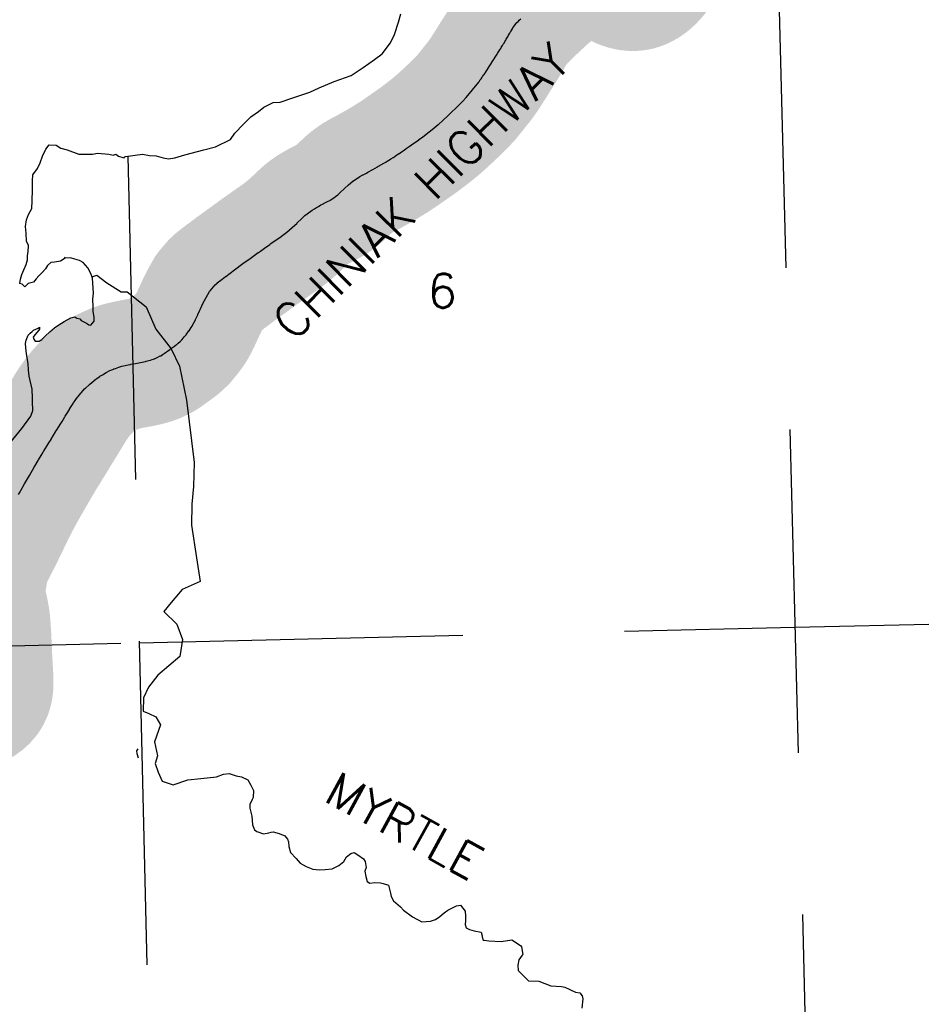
# Model space of a CAD drawing. Header units: feet. Extents: x 18803 to 104580, y -6601 to 116448.
# Tile 63 of 102: x 50106 to 57072, y 76024 to 83634. Entities that reach past the tile are written whole.
import ezdxf

# ---------------------------------------------------------------- set-up
doc = ezdxf.new("R2010")
doc.units = ezdxf.units.FT
doc.header["$LTSCALE"] = 100
doc.header["$MEASUREMENT"] = 0
doc.linetypes.add('DASHED', pattern=[0.75, 0.5, -0.25])
for name, color, linetype in [('ELPC BOLD TITLE SHEET', 3, 'Continuous'), ('ELPC-XIST', 6, 'Continuous'), ('ELRGOV-SECTION', 253, 'DASHED'), ('ET-SEC NUMBS', 253, 'Continuous'), ('ETTS-STREAM AND ROAD NAMES', 2, 'Continuous'), ('SL-VICINITY MAP', 2, 'Continuous')]:
    doc.layers.add(name, color=color, linetype=linetype)
doc.styles.add('L2640', font='simplex.shx', dxfattribs={"height": 264})

msp = doc.modelspace()

# ---------------------------------------------------------------- linework, layer by layer
at = {"layer": 'ELPC BOLD TITLE SHEET', "const_width": 1000}
msp.add_lwpolyline([(55105.81576904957, 84142.43273318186), (55098.04809503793, 84129.1611360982), (55098.01045170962, 84129.09701241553), (55089.82131814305, 84115.18889145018), (55089.75228405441, 84115.0722999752), (55081.19398628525, 84100.6985677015), (55081.19371378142, 84100.69810998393), (55081.19335708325, 84100.69751088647), (55072.31162953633, 84085.77870495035), (55072.3058038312, 84085.76890499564), (55072.29998922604, 84085.75913329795), (55063.54609224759, 84071.02632155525), (55063.52900369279, 84070.9974330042), (55063.51187809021, 84070.9685675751), (55054.87786846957, 84056.35073912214), (55054.77196034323, 84056.17311044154), (55053.09905267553, 84053.39344883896), (55045.90077697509, 84041.93713966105), (55045.64894496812, 84041.54481637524), (55036.34035807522, 84027.34732260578), (55036.08478218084, 84026.96565934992), (55028.90002506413, 84016.45868672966), (55026.25862418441, 84012.83263166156), (55025.89789441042, 84012.35049044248), (55015.53906840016, 83998.86773100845), (55015.21669053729, 83998.45758036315), (55004.82377574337, 83985.53107104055), (55004.64837895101, 83985.31543563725), (55003.99154930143, 83984.51722170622), (54993.84671936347, 83973.35920423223), (54993.77227666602, 83973.27770212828), (54983.33519977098, 83961.90324245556), (54983.00947716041, 83961.55531317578), (54979.02656858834, 83957.38521571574), (54972.68200778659, 83951.23956213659), (54972.24187933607, 83950.82410081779), (54961.65814419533, 83941.08870479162), (54960.93186955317, 83940.44789433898), (54955.35568439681, 83935.72944275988), (54949.77625969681, 83931.42467476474), (54949.00085844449, 83930.85099672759), (54936.98171352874, 83922.32822416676), (54936.39553719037, 83921.92498639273), (54931.24593092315, 83918.48935496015), (54923.49204003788, 83914.18374762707), (54922.84994349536, 83913.83913663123), (54909.00881249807, 83906.66402088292), (54908.0161161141, 83906.17614482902), (54905.74203132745, 83905.11838319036), (54892.25959093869, 83900.05980836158), (54890.93886931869, 83899.60529072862), (54878.10981515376, 83895.58109476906), (54874.05589502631, 83894.76988223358), (54872.42832688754, 83894.49839043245), (54853.72275531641, 83891.99603418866), (54852.01458059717, 83891.8267053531), (54849.08175597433, 83891.63674506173), (54832.17125466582, 83892.166856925), (54830.60882805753, 83892.26648263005), (54818.45731148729, 83893.43698213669), (54811.00310219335, 83894.6563291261), (54809.97255718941, 83894.84786669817), (54791.43864030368, 83898.70922498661), (54790.10244403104, 83899.027138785), (54789.22024363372, 83899.26344006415), (54772.3448242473, 83904.83722227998), (54771.0637723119, 83905.29995759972), (54763.25027745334, 83908.36840027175), (54754.19507019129, 83912.64050325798), (54753.87345740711, 83912.79499396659), (54738.13510670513, 83920.4910294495), (54736.05138685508, 83921.45019160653), (54706.28744649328, 83935.31549551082), (54705.81956974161, 83935.53961182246), (54704.98125005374, 83935.95232657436), (54703.98796367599, 83936.41359867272), (54690.01512681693, 83942.5208086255), (54674.87395051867, 83948.78451346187), (54674.61592013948, 83948.88965954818), (54673.66929996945, 83949.21495369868), (54659.17135032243, 83953.89081753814), (54643.64642095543, 83958.33020628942), (54628.11076241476, 83962.16054597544), (54614.72058227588, 83965.01467094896), (54613.25092321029, 83965.28272786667), (54612.47171104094, 83965.3746849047), (54597.60066620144, 83966.8949856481), (54581.67514166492, 83968.22216885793), (54565.94923620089, 83969.303471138), (54549.7360303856, 83970.29655135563), (54545.87437538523, 83970.46264590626), (54544.20204712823, 83970.47457537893), (54533.00972923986, 83970.15274854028), (54516.14487917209, 83969.42634108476), (54516.13401017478, 83969.42586559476), (54516.12312149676, 83969.42539413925), (54499.78763918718, 83968.7070798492), (54484.11952325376, 83967.89353309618), (54475.23622480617, 83967.32906591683), (54473.91993349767, 83967.20960520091), (54468.91402070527, 83966.61852217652), (54454.05382385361, 83964.69044508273), (54439.15740186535, 83962.48078048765), (54424.13594611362, 83960.10353065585), (54409.02461090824, 83957.38646938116), (54406.66968604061, 83956.93321224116), (54405.21344311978, 83956.60907487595), (54394.29825866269, 83953.84663407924), (54394.27630860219, 83953.84104890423), (54394.25434978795, 83953.83548145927), (54379.69654807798, 83950.12460305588), (54364.88965088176, 83946.06819816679), (54350.04189989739, 83941.84610955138), (54343.15198841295, 83939.62514537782), (54341.31106632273, 83938.95750583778), (54335.58684184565, 83936.64465318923), (54321.57508926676, 83930.62328551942), (54307.94170196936, 83924.48465610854), (54294.60055448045, 83918.01277292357), (54281.65579317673, 83911.42076172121), (54281.03945196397, 83911.09631820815), (54279.62754788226, 83910.23539427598), (54268.32725724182, 83902.83499341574), (54256.27864176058, 83894.60611401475), (54213.85733176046, 83862.67566163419), (54213.53626735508, 83862.41970694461), (54212.74875525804, 83861.78156089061), (54212.72770797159, 83861.76444805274), (54212.7066500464, 83861.74736364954), (54201.63799463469, 83852.73797965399), (54190.1473844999, 83843.27168335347), (54181.74637446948, 83836.25575612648), (54181.46357777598, 83836.01604727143), (54178.56196526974, 83833.51978657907), (54167.3755391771, 83823.81698949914), (54156.25053138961, 83814.06239434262), (54150.39136873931, 83808.81380138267), (54150.05015196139, 83808.50240241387), (54145.27048386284, 83804.05876480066), (54145.25366202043, 83804.04303871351), (54145.22026650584, 83804.01194744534), (54134.24727589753, 83793.75359818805), (54134.2444456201, 83793.75095068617), (54134.24174032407, 83793.74842158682), (54123.27022641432, 83783.48534189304), (54119.19901993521, 83779.70222559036), (54119.11093641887, 83779.61997905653), (54112.28152058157, 83773.21227926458), (54112.24654089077, 83773.17952212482), (54101.32073425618, 83762.96742750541), (54090.51508612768, 83752.70761586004), (54090.50570493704, 83752.69869446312), (54090.49587086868, 83752.68935217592), (54086.93939566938, 83749.30542130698), (54079.86093327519, 83742.632252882), (54079.85403905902, 83742.62574602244), (54079.84700950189, 83742.61911643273), (54069.49482083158, 83732.84489553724), (54059.53295056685, 83723.35449675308), (54059.51306699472, 83723.33549161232), (54059.49316473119, 83723.31651029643), (54055.68615440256, 83719.673611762), (54055.52325811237, 83719.51632068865), (54050.1200930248, 83714.2515445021), (54050.07835248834, 83714.2109679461), (54041.31102362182, 83705.70801323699), (54041.28448410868, 83705.68231198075), (54031.95695803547, 83696.6627246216), (54031.94406717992, 83696.65026817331), (54027.96608163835, 83692.80905901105), (54027.82050549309, 83692.66734211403), (54021.70683172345, 83686.66722981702), (54010.94892537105, 83675.95446721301), (54010.94198030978, 83675.94754310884), (54010.93482077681, 83675.94041078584), (54001.76441451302, 83666.79410542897), (54001.55707639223, 83666.58489894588), (53999.6799246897, 83664.66872566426), (53988.28115592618, 83652.90352292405), (53988.16408488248, 83652.7834730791), (53979.21239614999, 83643.66360806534), (53979.07848643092, 83643.52617738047), (53976.74185580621, 83641.11043836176), (53976.65314518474, 83641.0191672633), (53966.10433348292, 83630.2182797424), (53959.34843215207, 83623.17322494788), (53958.98830835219, 83622.79043177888), (53956.58084545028, 83620.18194562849), (53947.91206718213, 83610.6202309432), (53939.73700076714, 83601.34524026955), (53938.29829197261, 83599.64208511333), (53937.69123352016, 83598.89869583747), (53931.77071750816, 83591.39724878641), (53923.38042697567, 83580.23992466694), (53917.12865481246, 83571.39134356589), (53916.47148609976, 83570.41992975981), (53915.18116816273, 83568.42652502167), (53907.55474747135, 83555.66565818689), (53899.81212306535, 83542.2831608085), (53899.74358876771, 83542.16538628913), (53897.83945486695, 83538.9119525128), (53897.76605415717, 83538.7857563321), (53891.62549726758, 83528.16234673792), (53891.58140191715, 83528.08635294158), (53883.17314815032, 83513.65113374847), (53883.14114083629, 83513.59634019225), (53879.43298170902, 83507.26635092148), (53879.37714505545, 83507.1705545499), (53874.35788169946, 83498.51568913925), (53865.40786086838, 83482.95280285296), (53865.32860714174, 83482.81602197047), (53860.94997154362, 83475.31542064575), (53860.94790495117, 83475.31188264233), (53860.94586824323, 83475.30839444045), (53856.05787502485, 83466.94179618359), (53855.94405037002, 83466.7490489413), (53846.36852493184, 83450.7065668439), (53846.23990262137, 83450.4936220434), (53842.36507059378, 83444.15384585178), (53842.36400564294, 83444.15210404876), (53842.36260657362, 83444.14981525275), (53836.30965629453, 83434.25081572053), (53836.29962397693, 83434.23442356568), (53826.17680183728, 83417.7092231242), (53826.17201135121, 83417.70139285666), (53826.16724296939, 83417.69360531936), (53822.14243393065, 83411.11206608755), (53815.79442337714, 83401.18603216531), (53815.75961711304, 83401.13176747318), (53805.14502531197, 83384.63166750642), (53805.11270365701, 83384.58156297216), (53797.33146909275, 83372.55245412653), (53797.13263668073, 83372.23969127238), (53794.5332216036, 83368.07864396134), (53794.40689950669, 83367.87867303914), (53784.0848941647, 83351.71897481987), (53784.07156538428, 83351.6980369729), (53784.05821028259, 83351.67710507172), (53774.40628782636, 83336.49791725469), (53773.35519682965, 83334.82062957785), (53773.34256920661, 83334.80045746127), (53765.41356538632, 83322.12068999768), (53756.51636392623, 83307.74134285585), (53756.50302629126, 83307.71971408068), (53756.48960037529, 83307.69799102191), (53747.83968281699, 83293.6551250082), (53747.69710972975, 83293.42638140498), (53739.14433145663, 83279.86461453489), (53739.08120327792, 83279.76501723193), (53731.3826334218, 83267.67979968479), (53730.61716696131, 83266.5183376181), (53722.44025061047, 83253.9137406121), (53722.42291903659, 83253.88691734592), (53722.40556317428, 83253.86012772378), (53714.60868962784, 83241.77708124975), (53712.46153617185, 83238.33091854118), (53712.3444628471, 83238.14120998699), (53707.17367920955, 83229.68140879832), (53706.7712210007, 83229.04413293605), (53698.86380443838, 83216.92026319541), (53698.71754728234, 83216.69848490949), (53694.80573009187, 83210.83173535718), (53690.50182886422, 83204.88823718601), (53682.74801181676, 83193.97011702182), (53676.30257440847, 83184.69174611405), (53676.24954291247, 83184.61510185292), (53676.17430923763, 83184.50593591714), (53675.8345342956, 83184.02512585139), (53670.25558359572, 83176.32446045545), (53670.15056607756, 83176.18059011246), (53666.19069274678, 83170.79625555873), (53663.93070225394, 83167.67395365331), (53663.67194278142, 83167.32298193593), (53662.50397398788, 83165.76752366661), (53661.92768149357, 83164.98170602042), (53661.75387771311, 83164.74759575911), (53660.96950724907, 83163.70387530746), (53660.92331002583, 83163.64259942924), (53657.90454476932, 83159.6512935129), (53652.59981560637, 83152.32128304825), (53652.43060939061, 83152.09027233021), (53652.16282380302, 83151.75187727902), (53556.65082380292, 83033.17287727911), (53556.35150182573, 83032.80835871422), (53556.06913387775, 83032.49840060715), (53528.04235794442, 83002.24655817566), (53527.86537282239, 83002.05748213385), (53523.65523438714, 82997.60583688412), (53499.22496786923, 82972.67643391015), (53498.96930529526, 82972.41931135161), (53496.89619970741, 82970.36444070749), (53472.90468834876, 82947.17967447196), (53472.79261934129, 82947.0720515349), (53445.92761504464, 82921.43431195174), (53445.80913156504, 82921.32197865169), (53413.63935238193, 82891.02105827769), (53413.52114718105, 82890.91041782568), (53378.33934803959, 82858.18659037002), (53378.28806943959, 82858.1390167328), (53372.83154470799, 82853.08972678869), (53343.15466048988, 82826.61719334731), (53339.53609220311, 82823.50155770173), (53307.20135120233, 82796.8387037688), (53307.05351714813, 82796.71766398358), (53279.09468219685, 82773.98842978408), (53269.48189182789, 82766.33543794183), (53269.24881971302, 82766.15192850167), (53246.75849338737, 82748.63985651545), (53230.72183773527, 82736.2266441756), (53230.43781272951, 82736.00970361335), (53210.37816292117, 82720.89145310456), (53190.43841367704, 82706.32337784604), (53190.19767923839, 82706.14941911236), (53172.13963692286, 82693.24353149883), (53150.99075608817, 82678.35172383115), (53150.95278464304, 82678.32503194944), (53132.60573921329, 82665.44995536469), (53114.39726338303, 82652.75383506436), (53114.35871512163, 82652.72695709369), (53093.05435592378, 82637.87259275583), (53075.21070210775, 82625.51192933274), (53055.66487370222, 82611.88952578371), (53055.66266871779, 82611.88798907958), (53034.00687038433, 82596.79608786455), (53033.54198578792, 82596.47884843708), (53020.74211105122, 82587.92718947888), (52992.91521025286, 82569.63563772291), (52991.2737149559, 82568.62933198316), (52991.12650306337, 82568.5396755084), (52973.78148228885, 82558.04538538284), (52973.18244941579, 82557.67283144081), (52955.672739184, 82546.482688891), (52948.84295292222, 82542.29987561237), (52948.71438035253, 82542.22159469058), (52933.76914126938, 82533.1757388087), (52908.7979860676, 82518.20758044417), (52907.00157872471, 82517.11946591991), (52873.17939915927, 82497.61607863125), (52872.90134049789, 82497.4533155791), (52869.69831341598, 82495.55028321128), (52869.22273252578, 82495.27488730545), (52834.91038756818, 82475.9157918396), (52834.88321638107, 82475.90053057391), (52834.85618210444, 82475.88530063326), (52796.77458174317, 82454.52816905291), (52786.07895252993, 82448.59649856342), (52785.36528508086, 82448.21656941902), (52759.83858622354, 82435.18410386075), (52759.41829041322, 82434.96447025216), (52756.83569653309, 82433.58353711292), (52733.77258539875, 82420.93103766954), (52723.94085138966, 82415.12147985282), (52723.43888078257, 82414.81744583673), (52709.61800609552, 82406.23944039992), (52684.50609523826, 82388.6838670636), (52683.56487372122, 82387.99351160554), (52679.42504740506, 82384.80989073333), (52646.66311647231, 82357.7694006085), (52645.88892486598, 82357.10218242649), (52645.85444404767, 82357.07012045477), (52614.57897243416, 82327.9313837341), (52614.55040045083, 82327.90472139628), (52610.82852124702, 82324.42615415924), (52610.80828900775, 82324.40718031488), (52610.78805682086, 82324.38824907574), (52588.33738514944, 82303.31021193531), (52577.46875726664, 82293.3147450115), (52576.9646501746, 82292.86353157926), (52562.75664369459, 82280.4872227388), (52545.64272332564, 82265.9690980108), (52544.39960937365, 82264.97710281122), (52536.70234726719, 82259.20315388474), (52509.09204257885, 82240.75818732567), (52508.39556642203, 82240.35519476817), (52507.4109951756, 82239.81078932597), (52478.63733564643, 82224.62476649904), (52469.15391339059, 82219.69695284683), (52468.99364754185, 82219.61433147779), (52446.32557179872, 82208.02089665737), (52445.94370075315, 82207.82179120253), (52433.74844650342, 82201.34089396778), (52414.45412611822, 82190.41842736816), (52414.31749030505, 82190.3405454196), (52399.36996626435, 82181.76202356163), (52399.31669364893, 82181.73153296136), (52383.79717768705, 82172.87309353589), (52383.05505599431, 82172.43283453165), (52366.66566238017, 82162.33464909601), (52355.25734341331, 82154.65532873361), (52354.61958137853, 82154.21206497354), (52336.99870236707, 82141.57105488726), (52327.33428210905, 82133.91982369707), (52326.51790953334, 82133.24557948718), (52310.20927657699, 82119.19850863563), (52284.83207320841, 82096.07113113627), (52284.47474385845, 82095.73882503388), (52282.89945496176, 82094.24402626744), (52282.8801293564, 82094.22562631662), (52282.86080975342, 82094.20727262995), (52250.12688103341, 82063.00672719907), (52249.82211877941, 82062.72131990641), (52248.74610006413, 82061.73127174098), (52212.08113209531, 82028.39186798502), (52211.8851358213, 82028.21557255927), (52211.05879776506, 82027.48032616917), (52170.99129306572, 81992.45956758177), (52170.68488156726, 81992.21015313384), (52170.08009208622, 81991.73296284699), (52129.46107415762, 81960.67420058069), (52125.41383443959, 81957.74079351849), (52124.98498539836, 81957.43665904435), (52046.41129826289, 81902.92174213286), (52038.42898274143, 81897.2694973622), (52038.37320027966, 81897.22988367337), (51996.28150899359, 81867.25217959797), (51965.30523361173, 81845.49019828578), (51965.14055817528, 81845.3734322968), (51949.93603129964, 81834.4924817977), (51949.63998387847, 81834.27702547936), (51928.31632530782, 81818.49634031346), (51887.65381116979, 81788.85542348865), (51831.04763067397, 81748.06058301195), (51830.92925489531, 81747.97471037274), (51765.80362534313, 81700.42053451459), (51765.62449476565, 81700.28846184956), (51697.45802545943, 81649.54171972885), (51697.26425710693, 81649.39607684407), (51670.17660127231, 81628.84024128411), (51632.39263872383, 81598.78244901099), (51630.31521292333, 81596.95417321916), (51616.65007750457, 81583.67318095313), (51576.48246834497, 81536.72811804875), (51574.66253149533, 81534.39540230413), (51573.07369359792, 81532.15820708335), (51534.15089072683, 81463.13297111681), (51533.54630316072, 81462.00958582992), (51524.42080368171, 81444.22203338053), (51503.46554508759, 81399.96271602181), (51498.74661344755, 81389.67139031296), (51498.71638898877, 81389.60528552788), (51482.39043114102, 81353.79546503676), (51482.17176586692, 81353.32574017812), (51465.18061025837, 81317.56992240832), (51460.68985617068, 81308.43041014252), (51460.42678651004, 81307.90680203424), (51439.23207132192, 81266.6379711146), (51438.09126221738, 81264.59267180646), (51431.79708076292, 81254.16402633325), (51414.13562227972, 81229.47624455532), (51413.75986882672, 81228.96064618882), (51394.36241540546, 81202.82981865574), (51391.5834632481, 81199.39300001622), (51390.87772046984, 81198.54608188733), (51377.11014234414, 81182.51216025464), (51368.82478719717, 81171.91725346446), (51368.25470319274, 81171.2066751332), (51361.29712911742, 81162.75248207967), (51359.42447621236, 81160.86174581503), (51358.58520204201, 81160.0417282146), (51344.53816365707, 81146.76176695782), (51344.52031006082, 81146.74490098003), (51331.47662963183, 81134.43201918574), (51331.34573232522, 81134.31253399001), (51330.88263415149, 81133.89849109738), (51319.082962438, 81123.56622775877), (51317.33905623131, 81122.15942071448), (51304.46925821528, 81112.6104288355), (51304.41139532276, 81112.5676112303), (51301.74642267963, 81110.60085488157), (51286.54495166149, 81099.69192529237), (51286.52093450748, 81099.67470907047), (51271.34339455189, 81088.80701693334), (51271.34068261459, 81088.80507544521), (51271.3402653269, 81088.80477666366), (51265.97220064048, 81084.96224403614), (51265.94667952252, 81084.9439114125), (51265.9212335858, 81084.9256752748), (51246.7567516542, 81071.14316719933), (51246.73480129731, 81071.12733401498), (51246.71319091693, 81071.1117770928), (51240.74026799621, 81066.79902483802), (51240.61473241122, 81066.70786046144), (51232.29758983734, 81060.63315768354), (51222.07656834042, 81052.83467268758), (51220.61506911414, 81051.79178275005), (51215.2026611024, 81048.18486449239), (51210.06095110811, 81044.99679227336), (51208.98948721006, 81044.36390984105), (51195.41463587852, 81036.73375076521), (51194.806862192, 81036.40104853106), (51191.1721669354, 81034.46396134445), (51174.35654417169, 81026.24333940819), (51167.99528362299, 81023.10990917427), (51167.79623111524, 81023.01104660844), (51153.19734297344, 81015.70045519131), (51148.96304161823, 81013.98750106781), (51147.81524441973, 81013.54639218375), (51129.0416802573, 81006.70649458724), (51115.70194716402, 81002.49520333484), (51114.25988323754, 81002.07464450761), (51084.2064032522, 80994.02431997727), (51077.90509594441, 80992.49383307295), (51077.11432708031, 80992.31171538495), (51038.56185879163, 80983.91530628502), (51038.16799625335, 80983.83193686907), (51026.68730160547, 80981.47188673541), (50999.65135910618, 80976.7151149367), (50962.90069954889, 80969.96698425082), (50962.34698740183, 80969.8603565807), (50956.47458525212, 80968.67677493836), (50896.24035073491, 80955.15998303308), (50894.44407959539, 80954.69723082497), (50871.9626470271, 80948.14705038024), (50845.32535175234, 80938.8962346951), (50834.74676664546, 80934.54329817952), (50834.39966311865, 80934.40306897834), (50831.75825895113, 80933.35563730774), (50831.23762436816, 80933.15500434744), (50830.99155540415, 80933.0629119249), (50829.64917290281, 80932.52149567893), (50824.49279780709, 80930.28873223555), (50803.30989640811, 80920.94317163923), (50775.03652223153, 80907.61485998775), (50774.59957846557, 80907.39204723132), (50773.0369986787, 80906.53137606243), (50745.01624552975, 80889.91012313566), (50725.69681293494, 80877.61531749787), (50724.68633932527, 80876.94121956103), (50712.10589742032, 80868.15107478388), (50683.48372695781, 80846.43435339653), (50683.11687557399, 80846.15121753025), (50677.71845440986, 80841.91329421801), (50647.36965291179, 80817.1052791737), (50646.61105516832, 80816.46146195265), (50642.05808095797, 80812.45052158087), (50614.13793491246, 80786.24610522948), (50613.18240125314, 80785.30253217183), (50607.83612415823, 80779.74831814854), (50583.75354535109, 80752.86938802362), (50583.37838185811, 80752.44183453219), (50578.44843528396, 80746.70470336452), (50558.54803308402, 80722.10412341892), (50553.78431274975, 80715.86895846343), (50553.34041448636, 80715.27108823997), (50540.8880093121, 80698.0083991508), (50540.82737862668, 80697.92468754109), (50522.51289998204, 80672.74049693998), (50522.28037853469, 80672.41570408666), (50519.24930344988, 80668.11455951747), (50499.18058874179, 80636.7132369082), (50499.17331446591, 80636.70183428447), (50499.1660306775, 80636.69043052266), (50493.21066350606, 80627.34956719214), (50492.90780086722, 80626.86174756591), (50477.22547581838, 80600.91376868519), (50477.22320342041, 80600.91000636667), (50477.22087196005, 80600.90614790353), (50457.59762838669, 80568.40985968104), (50457.57471511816, 80568.37183161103), (50454.61455455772, 80563.44817431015), (50454.55266552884, 80563.34584371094), (50433.07801414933, 80528.04831402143), (50433.00302625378, 80527.9259327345), (50418.29932498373, 80504.0991062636), (50418.27138009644, 80504.05370452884), (50410.81331404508, 80491.90505012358), (50410.75336140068, 80491.8079292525), (50388.43815272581, 80455.85672129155), (50388.36335351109, 80455.73699574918), (50381.23273556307, 80444.39727247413), (50381.08803602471, 80444.16429851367), (50368.06135534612, 80422.9285749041), (50349.61271869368, 80391.51021257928), (50349.46194005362, 80391.25662935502), (50348.19398949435, 80389.1505355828), (50331.25470755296, 80362.27499809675), (50331.2481445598, 80362.26456503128), (50331.24191325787, 80362.25467836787), (50316.07104171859, 80338.13736647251), (50315.91170470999, 80337.86574377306), (50315.89430593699, 80337.83604063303), (50303.60774853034, 80316.8297789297), (50303.18771853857, 80316.13712090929), (50289.92478700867, 80295.02908074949), (50289.91676530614, 80295.01628855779), (50289.90844500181, 80295.00303782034), (50284.57022851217, 80286.48455709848), (50284.41412648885, 80286.23221943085), (50271.1334647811, 80264.48344877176), (50252.18591591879, 80232.60221265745), (50248.58260864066, 80226.49127947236), (50248.52148761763, 80226.38816133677), (50223.20962116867, 80183.90542112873), (50217.81587041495, 80174.62270972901), (50217.78420888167, 80174.56807277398), (50180.96597925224, 80110.86071377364), (50180.96564455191, 80110.86013481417), (50180.96334731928, 80110.85616040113), (50144.0807258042, 80047.05971054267), (50143.96155742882, 80046.8514393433), (50115.11926286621, 79995.91659339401), (50109.62747018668, 79985.73754909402), (50109.482674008, 79985.46553473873), (50097.80169740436, 79963.22217499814), (50097.63582322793, 79962.91117628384), (50077.90547629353, 79926.48350765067), (50077.89083989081, 79926.45644986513), (50077.57175551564, 79925.8658068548), (50069.48108461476, 79910.52758187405), (50055.71245811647, 79883.42171865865), (50048.24287044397, 79869.46980635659), (50037.77321376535, 79849.30735781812), (50022.82555853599, 79818.62566109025), (50019.86942425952, 79812.48078910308), (50019.86507063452, 79812.47173526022), (50006.53764237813, 79784.7436326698), (50006.52729968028, 79784.72204461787), (50006.51696580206, 79784.70052145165), (49993.09353020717, 79756.65174083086), (49989.92453070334, 79750.13780040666), (49973.03806037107, 79715.11010970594), (49972.98544658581, 79715.00161265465), (49965.33117657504, 79699.3096594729), (49965.33078156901, 79699.30884971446), (49965.33055034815, 79699.30837569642), (49955.97196375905, 79680.12378239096), (49955.95840527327, 79680.09603171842), (49938.936307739, 79645.3107100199), (49938.73654613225, 79644.91191228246), (49935.96554875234, 79639.50594185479), (49935.89261588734, 79639.36247736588), (49921.51531322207, 79610.84576563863), (49921.4301354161, 79610.67839490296), (49904.96495013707, 79578.62503626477), (49904.93609728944, 79578.56870063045), (49904.71983815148, 79578.14521601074), (49904.71481324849, 79578.13536023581), (49904.70976340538, 79578.1254658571), (49888.30041311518, 79545.92361848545), (49875.9688092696, 79521.32687356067), (49875.77124609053, 79520.92500572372), (49872.51469123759, 79514.16798792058), (49857.40184247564, 79481.5865572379), (49849.6311122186, 79463.1414199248), (49849.1165914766, 79461.83368429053), (49844.07802810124, 79448.07172649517), (49832.65220735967, 79412.4087660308), (49830.34713080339, 79403.11211247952), (49829.9651740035, 79401.3197101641), (49826.21459280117, 79380.32331032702), (49826.186747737, 79380.16998998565), (49820.80368430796, 79351.00943604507), (49819.10894706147, 79341.60125449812), (49818.99991911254, 79340.9489632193), (49815.77439279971, 79320.03284472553), (49811.14676140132, 79288.426773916), (49810.26864873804, 79282.00021075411), (49810.16827892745, 79281.17014950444), (49807.65142735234, 79257.26004809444), (49805.28330593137, 79229.81438499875), (49805.16543056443, 79225.91663271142), (49805.16984213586, 79224.06808991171), (49805.61499873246, 79211.36865682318), (49806.31101412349, 79194.55811888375), (49807.52730274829, 79174.98541116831), (49808.02613799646, 79169.68919999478), (49808.2010777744, 79168.23614656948), (49810.39431783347, 79153.2945856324), (49814.38965204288, 79129.92100641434), (49817.71932950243, 79112.55074492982), (49817.82037526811, 79112.04961445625), (49819.53776373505, 79103.93440909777), (49825.5142104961, 79076.2637183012), (49825.52626818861, 79076.20758406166), (49829.52001444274, 79057.51183331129), (49830.86666208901, 79050.90828082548), (49830.9484938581, 79050.4882161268), (49835.96551325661, 79023.47370853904), (49836.04228792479, 79023.0379069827), (49839.20253535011, 79004.07489480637), (49840.82854746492, 78992.48591209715), (49840.99109585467, 78990.98565075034), (49842.23483273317, 78974.75651280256), (49844.60887929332, 78948.80689761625), (49846.51798511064, 78923.70834342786), (49846.5419257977, 78923.3660490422), (49848.74717427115, 78888.81521788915), (49849.66486875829, 78870.3267548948), (49849.6656991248, 78870.31029289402), (49849.66652026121, 78870.29383893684), (49852.03496895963, 78823.5880881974), (49852.08869003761, 78822.38961552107), (49852.09135349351, 78822.3289155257), (49853.92111568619, 78779.70991439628), (49853.92193590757, 78779.69118212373), (49853.92274730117, 78779.67240767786), (49855.1810436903, 78751.12119162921), (49855.18142592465, 78751.11244084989), (49855.18180743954, 78751.10375834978), (49855.7598906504, 78737.82947175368), (49857.74932846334, 78695.50065364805), (49858.91778729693, 78672.80210937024), (49858.93378286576, 78672.51482954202), (49859.85975863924, 78657.05183160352), (49862.0968727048, 78621.7260125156), (49862.11580037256, 78621.40357630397), (49863.34698162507, 78598.63724618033), (49864.03037212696, 78584.93790105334), (49866.21376806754, 78546.30856149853), (49866.22464472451, 78546.1061118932), (49866.92697030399, 78532.31602995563), (49867.04028045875, 78513.19112099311), (49867.01703798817, 78511.68487123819), (49866.09519269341, 78486.64342457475), (49865.89550032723, 78483.9650574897), (49865.28724985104, 78478.55287599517), (49860.90070122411, 78454.43110475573), (49859.9584012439, 78450.47584994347), (49856.81747069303, 78439.85268317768), (49846.76540995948, 78418.10872310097), (49844.12345442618, 78413.29760783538), (49842.3675404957, 78410.56352039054), (49822.95088251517, 78387.72100200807), (49820.58954223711, 78385.46176031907), (49816.77144055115, 78382.25242183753), (49798.0905678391, 78368.51169683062), (49786.99704759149, 78362.32386809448), (49783.4185733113, 78360.58245922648), (49765.37664319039, 78353.02662870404), (49749.38322572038, 78347.38953121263), (49746.87040782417, 78346.61564722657), (49724.84549224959, 78340.79026963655), (49707.08153402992, 78337.64827768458), (49705.70148921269, 78337.43607418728), (49661.26479581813, 78331.62507761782), (49659.70339338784, 78331.46380589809), (49618.40957316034, 78328.32696731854), (49617.08075438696, 78328.25401986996), (49615.84679019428, 78328.21215839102), (49581.97926954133, 78329.0854016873)], dxfattribs=at)
at = {"layer": 'ELPC-XIST'}
msp.add_lwpolyline([(50097.80169740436, 79963.22217499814), (50109.482674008, 79985.46553473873), (50109.62747018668, 79985.73754909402), (50115.11926286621, 79995.91659339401), (50143.96155742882, 80046.8514393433), (50144.0807258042, 80047.05971054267), (50180.96334731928, 80110.85616040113), (50180.96564455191, 80110.86013481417), (50180.96597925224, 80110.86071377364), (50217.78420888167, 80174.56807277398), (50217.81587041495, 80174.62270972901), (50223.20962116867, 80183.90542112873), (50248.52148761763, 80226.38816133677), (50248.58260864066, 80226.49127947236), (50252.18591591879, 80232.60221265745), (50271.1334647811, 80264.48344877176), (50284.41412648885, 80286.23221943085), (50284.57022851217, 80286.48455709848), (50289.90844500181, 80295.00303782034), (50289.91676530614, 80295.01628855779), (50289.92478700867, 80295.02908074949), (50303.18771853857, 80316.13712090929), (50303.60774853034, 80316.8297789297), (50315.89430593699, 80337.83604063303), (50315.91170470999, 80337.86574377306), (50316.07104171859, 80338.13736647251), (50331.24191325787, 80362.25467836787), (50331.2481445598, 80362.26456503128), (50331.25470755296, 80362.27499809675), (50348.19398949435, 80389.1505355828), (50349.46194005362, 80391.25662935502), (50349.61271869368, 80391.51021257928), (50368.06135534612, 80422.9285749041), (50381.08803602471, 80444.16429851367), (50381.23273556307, 80444.39727247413), (50388.36335351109, 80455.73699574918), (50388.43815272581, 80455.85672129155), (50410.75336140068, 80491.8079292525), (50410.81331404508, 80491.90505012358), (50418.27138009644, 80504.05370452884), (50418.29932498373, 80504.0991062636), (50433.00302625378, 80527.9259327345), (50433.07801414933, 80528.04831402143), (50454.55266552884, 80563.34584371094), (50454.61455455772, 80563.44817431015), (50457.57471511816, 80568.37183161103), (50457.59762838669, 80568.40985968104), (50477.22087196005, 80600.90614790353), (50477.22320342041, 80600.91000636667), (50477.22547581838, 80600.91376868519), (50492.90780086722, 80626.86174756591), (50493.21066350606, 80627.34956719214), (50499.1660306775, 80636.69043052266), (50499.17331446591, 80636.70183428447), (50499.18058874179, 80636.7132369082), (50519.24930344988, 80668.11455951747), (50522.28037853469, 80672.41570408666), (50522.51289998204, 80672.74049693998), (50540.82737862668, 80697.92468754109), (50540.8880093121, 80698.0083991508), (50553.34041448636, 80715.27108823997), (50553.78431274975, 80715.86895846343), (50558.54803308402, 80722.10412341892), (50578.44843528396, 80746.70470336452), (50583.37838185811, 80752.44183453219), (50583.75354535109, 80752.86938802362), (50607.83612415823, 80779.74831814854), (50613.18240125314, 80785.30253217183), (50614.13793491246, 80786.24610522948), (50642.05808095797, 80812.45052158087), (50646.61105516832, 80816.46146195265), (50647.36965291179, 80817.1052791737), (50677.71845440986, 80841.91329421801), (50683.11687557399, 80846.15121753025), (50683.48372695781, 80846.43435339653), (50712.10589742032, 80868.15107478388), (50724.68633932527, 80876.94121956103), (50725.69681293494, 80877.61531749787), (50745.01624552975, 80889.91012313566), (50773.0369986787, 80906.53137606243), (50774.59957846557, 80907.39204723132), (50775.03652223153, 80907.61485998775), (50803.30989640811, 80920.94317163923), (50824.49279780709, 80930.28873223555), (50829.64917290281, 80932.52149567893), (50830.99155540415, 80933.0629119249), (50831.23762436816, 80933.15500434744), (50831.75825895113, 80933.35563730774), (50834.39966311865, 80934.40306897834), (50834.74676664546, 80934.54329817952), (50845.32535175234, 80938.8962346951), (50871.9626470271, 80948.14705038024), (50894.44407959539, 80954.69723082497), (50896.24035073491, 80955.15998303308), (50956.47458525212, 80968.67677493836), (50962.34698740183, 80969.8603565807), (50962.90069954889, 80969.96698425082), (50999.65135910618, 80976.7151149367), (51026.68730160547, 80981.47188673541), (51038.16799625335, 80983.83193686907), (51038.56185879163, 80983.91530628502), (51077.11432708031, 80992.31171538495), (51077.90509594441, 80992.49383307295), (51084.2064032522, 80994.02431997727), (51114.25988323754, 81002.07464450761), (51115.70194716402, 81002.49520333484), (51129.0416802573, 81006.70649458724), (51147.81524441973, 81013.54639218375), (51148.96304161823, 81013.98750106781), (51153.19734297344, 81015.70045519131), (51167.79623111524, 81023.01104660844), (51167.99528362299, 81023.10990917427), (51174.35654417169, 81026.24333940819), (51191.1721669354, 81034.46396134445), (51194.806862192, 81036.40104853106), (51195.41463587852, 81036.73375076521), (51208.98948721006, 81044.36390984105), (51210.06095110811, 81044.99679227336), (51215.2026611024, 81048.18486449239), (51220.61506911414, 81051.79178275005), (51222.07656834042, 81052.83467268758), (51232.29758983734, 81060.63315768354), (51240.61473241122, 81066.70786046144), (51240.74026799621, 81066.79902483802), (51246.71319091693, 81071.1117770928), (51246.73480129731, 81071.12733401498), (51246.7567516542, 81071.14316719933), (51265.9212335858, 81084.9256752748), (51265.94667952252, 81084.9439114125), (51265.97220064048, 81084.96224403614), (51271.3402653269, 81088.80477666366), (51271.34068261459, 81088.80507544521), (51271.34339455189, 81088.80701693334), (51286.52093450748, 81099.67470907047), (51286.54495166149, 81099.69192529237), (51301.74642267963, 81110.60085488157), (51304.41139532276, 81112.5676112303), (51304.46925821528, 81112.6104288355), (51317.33905623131, 81122.15942071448), (51319.082962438, 81123.56622775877), (51330.88263415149, 81133.89849109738), (51331.34573232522, 81134.31253399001), (51331.47662963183, 81134.43201918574), (51344.52031006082, 81146.74490098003), (51344.53816365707, 81146.76176695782), (51358.58520204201, 81160.0417282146), (51359.42447621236, 81160.86174581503), (51361.29712911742, 81162.75248207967), (51368.25470319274, 81171.2066751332), (51368.82478719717, 81171.91725346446), (51377.11014234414, 81182.51216025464), (51390.87772046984, 81198.54608188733), (51391.5834632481, 81199.39300001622), (51394.36241540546, 81202.82981865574), (51413.75986882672, 81228.96064618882), (51414.13562227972, 81229.47624455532), (51431.79708076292, 81254.16402633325), (51438.09126221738, 81264.59267180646), (51439.23207132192, 81266.6379711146), (51460.42678651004, 81307.90680203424), (51460.68985617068, 81308.43041014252), (51465.18061025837, 81317.56992240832), (51482.17176586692, 81353.32574017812), (51482.39043114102, 81353.79546503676), (51498.71638898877, 81389.60528552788), (51498.74661344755, 81389.67139031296), (51503.46554508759, 81399.96271602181), (51524.42080368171, 81444.22203338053), (51533.54630316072, 81462.00958582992), (51534.15089072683, 81463.13297111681), (51573.07369359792, 81532.15820708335), (51574.66253149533, 81534.39540230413), (51576.48246834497, 81536.72811804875), (51616.65007750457, 81583.67318095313), (51630.31521292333, 81596.95417321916), (51632.39263872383, 81598.78244901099), (51670.17660127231, 81628.84024128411), (51697.26425710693, 81649.39607684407), (51697.45802545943, 81649.54171972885), (51765.62449476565, 81700.28846184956), (51765.80362534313, 81700.42053451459), (51830.92925489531, 81747.97471037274), (51831.04763067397, 81748.06058301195), (51887.65381116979, 81788.85542348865), (51928.31632530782, 81818.49634031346), (51949.63998387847, 81834.27702547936), (51949.93603129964, 81834.4924817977), (51965.14055817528, 81845.3734322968), (51965.30523361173, 81845.49019828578), (51996.28150899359, 81867.25217959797), (52038.37320027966, 81897.22988367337), (52038.42898274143, 81897.2694973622), (52046.41129826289, 81902.92174213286), (52124.98498539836, 81957.43665904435), (52125.41383443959, 81957.74079351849), (52129.46107415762, 81960.67420058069), (52170.08009208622, 81991.73296284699), (52170.68488156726, 81992.21015313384), (52170.99129306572, 81992.45956758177), (52211.05879776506, 82027.48032616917), (52211.8851358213, 82028.21557255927), (52212.08113209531, 82028.39186798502), (52248.74610006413, 82061.73127174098), (52249.82211877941, 82062.72131990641), (52250.12688103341, 82063.00672719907), (52282.86080975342, 82094.20727262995), (52282.8801293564, 82094.22562631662), (52282.89945496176, 82094.24402626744), (52284.47474385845, 82095.73882503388), (52284.83207320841, 82096.07113113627), (52310.20927657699, 82119.19850863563), (52326.51790953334, 82133.24557948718), (52327.33428210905, 82133.91982369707), (52336.99870236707, 82141.57105488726), (52354.61958137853, 82154.21206497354), (52355.25734341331, 82154.65532873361), (52366.66566238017, 82162.33464909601), (52383.05505599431, 82172.43283453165), (52383.79717768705, 82172.87309353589), (52399.31669364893, 82181.73153296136), (52399.36996626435, 82181.76202356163), (52414.31749030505, 82190.3405454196), (52414.45412611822, 82190.41842736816), (52433.74844650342, 82201.34089396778), (52445.94370075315, 82207.82179120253), (52446.32557179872, 82208.02089665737), (52468.99364754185, 82219.61433147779), (52469.15391339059, 82219.69695284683), (52478.63733564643, 82224.62476649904), (52507.4109951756, 82239.81078932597), (52508.39556642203, 82240.35519476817), (52509.09204257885, 82240.75818732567), (52536.70234726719, 82259.20315388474), (52544.39960937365, 82264.97710281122), (52545.64272332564, 82265.9690980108), (52562.75664369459, 82280.4872227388), (52576.9646501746, 82292.86353157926), (52577.46875726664, 82293.3147450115), (52588.33738514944, 82303.31021193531), (52610.78805682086, 82324.38824907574), (52610.80828900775, 82324.40718031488), (52610.82852124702, 82324.42615415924), (52614.55040045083, 82327.90472139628), (52614.57897243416, 82327.9313837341), (52645.85444404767, 82357.07012045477), (52645.88892486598, 82357.10218242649), (52646.66311647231, 82357.7694006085), (52679.42504740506, 82384.80989073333), (52683.56487372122, 82387.99351160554), (52684.50609523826, 82388.6838670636), (52709.61800609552, 82406.23944039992), (52723.43888078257, 82414.81744583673), (52723.94085138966, 82415.12147985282), (52733.77258539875, 82420.93103766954), (52756.83569653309, 82433.58353711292), (52759.41829041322, 82434.96447025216), (52759.83858622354, 82435.18410386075), (52785.36528508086, 82448.21656941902), (52786.07895252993, 82448.59649856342), (52796.77458174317, 82454.52816905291), (52834.85618210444, 82475.88530063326), (52834.88321638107, 82475.90053057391), (52834.91038756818, 82475.9157918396), (52869.22273252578, 82495.27488730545), (52869.69831341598, 82495.55028321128), (52872.90134049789, 82497.4533155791), (52873.17939915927, 82497.61607863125), (52907.00157872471, 82517.11946591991), (52908.7979860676, 82518.20758044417), (52933.76914126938, 82533.1757388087), (52948.71438035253, 82542.22159469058), (52948.84295292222, 82542.29987561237), (52955.672739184, 82546.482688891), (52973.18244941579, 82557.67283144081), (52973.78148228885, 82558.04538538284), (52991.12650306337, 82568.5396755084), (52991.2737149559, 82568.62933198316), (52992.91521025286, 82569.63563772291), (53020.74211105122, 82587.92718947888), (53033.54198578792, 82596.47884843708), (53034.00687038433, 82596.79608786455), (53055.66266871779, 82611.88798907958), (53055.66487370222, 82611.88952578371), (53075.21070210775, 82625.51192933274), (53093.05435592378, 82637.87259275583), (53114.35871512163, 82652.72695709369), (53114.39726338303, 82652.75383506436), (53132.60573921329, 82665.44995536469), (53150.95278464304, 82678.32503194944), (53150.99075608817, 82678.35172383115), (53172.13963692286, 82693.24353149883), (53190.19767923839, 82706.14941911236), (53190.43841367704, 82706.32337784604), (53210.37816292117, 82720.89145310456), (53230.43781272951, 82736.00970361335), (53230.72183773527, 82736.2266441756), (53246.75849338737, 82748.63985651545), (53269.24881971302, 82766.15192850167), (53269.48189182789, 82766.33543794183), (53279.09468219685, 82773.98842978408), (53307.05351714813, 82796.71766398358), (53307.20135120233, 82796.8387037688), (53339.53609220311, 82823.50155770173), (53343.15466048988, 82826.61719334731), (53372.83154470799, 82853.08972678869), (53378.28806943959, 82858.1390167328), (53378.33934803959, 82858.18659037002), (53413.52114718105, 82890.91041782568), (53413.63935238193, 82891.02105827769), (53445.80913156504, 82921.32197865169), (53445.92761504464, 82921.43431195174), (53472.79261934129, 82947.0720515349), (53472.90468834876, 82947.17967447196), (53496.89619970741, 82970.36444070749), (53498.96930529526, 82972.41931135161), (53499.22496786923, 82972.67643391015), (53523.65523438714, 82997.60583688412), (53527.86537282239, 83002.05748213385), (53528.04235794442, 83002.24655817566), (53556.06913387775, 83032.49840060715), (53556.35150182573, 83032.80835871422), (53556.65082380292, 83033.17287727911), (53652.16282380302, 83151.75187727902), (53652.43060939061, 83152.09027233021), (53652.59981560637, 83152.32128304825), (53657.90454476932, 83159.6512935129), (53660.92331002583, 83163.64259942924), (53660.96950724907, 83163.70387530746), (53661.75387771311, 83164.74759575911), (53661.92768149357, 83164.98170602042), (53662.50397398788, 83165.76752366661), (53663.67194278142, 83167.32298193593), (53663.93070225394, 83167.67395365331), (53666.19069274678, 83170.79625555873), (53670.15056607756, 83176.18059011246), (53670.25558359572, 83176.32446045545), (53675.8345342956, 83184.02512585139), (53676.17430923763, 83184.50593591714), (53676.24954291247, 83184.61510185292), (53676.30257440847, 83184.69174611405), (53682.74801181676, 83193.97011702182), (53690.50182886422, 83204.88823718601), (53694.80573009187, 83210.83173535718), (53698.71754728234, 83216.69848490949), (53698.86380443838, 83216.92026319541), (53706.7712210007, 83229.04413293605), (53707.17367920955, 83229.68140879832), (53712.3444628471, 83238.14120998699), (53712.46153617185, 83238.33091854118), (53714.60868962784, 83241.77708124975), (53722.40556317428, 83253.86012772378), (53722.42291903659, 83253.88691734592), (53722.44025061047, 83253.9137406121), (53730.61716696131, 83266.5183376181), (53731.3826334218, 83267.67979968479), (53739.08120327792, 83279.76501723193), (53739.14433145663, 83279.86461453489), (53747.69710972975, 83293.42638140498), (53747.83968281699, 83293.6551250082), (53756.48960037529, 83307.69799102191), (53756.50302629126, 83307.71971408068), (53756.51636392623, 83307.74134285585), (53765.41356538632, 83322.12068999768), (53773.34256920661, 83334.80045746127), (53773.35519682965, 83334.82062957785), (53774.40628782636, 83336.49791725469), (53784.05821028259, 83351.67710507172), (53784.07156538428, 83351.6980369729), (53784.0848941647, 83351.71897481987), (53794.40689950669, 83367.87867303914), (53794.5332216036, 83368.07864396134), (53797.13263668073, 83372.23969127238), (53797.33146909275, 83372.55245412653), (53805.11270365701, 83384.58156297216), (53805.14502531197, 83384.63166750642), (53815.75961711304, 83401.13176747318), (53815.79442337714, 83401.18603216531), (53822.14243393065, 83411.11206608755), (53826.16724296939, 83417.69360531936), (53826.17201135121, 83417.70139285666), (53826.17680183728, 83417.7092231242), (53836.29962397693, 83434.23442356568), (53836.30965629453, 83434.25081572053), (53842.36260657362, 83444.14981525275), (53842.36400564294, 83444.15210404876), (53842.36507059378, 83444.15384585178), (53846.23990262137, 83450.4936220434), (53846.36852493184, 83450.7065668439), (53855.94405037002, 83466.7490489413), (53856.05787502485, 83466.94179618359), (53860.94586824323, 83475.30839444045), (53860.94790495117, 83475.31188264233), (53860.94997154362, 83475.31542064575), (53865.32860714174, 83482.81602197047), (53865.40786086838, 83482.95280285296), (53874.35788169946, 83498.51568913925), (53879.37714505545, 83507.1705545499), (53879.43298170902, 83507.26635092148), (53883.14114083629, 83513.59634019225), (53883.17314815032, 83513.65113374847), (53891.58140191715, 83528.08635294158), (53891.62549726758, 83528.16234673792), (53897.76605415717, 83538.7857563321), (53897.83945486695, 83538.9119525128), (53899.74358876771, 83542.16538628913), (53899.81212306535, 83542.2831608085), (53907.55474747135, 83555.66565818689), (53915.18116816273, 83568.42652502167), (53916.47148609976, 83570.41992975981), (53917.12865481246, 83571.39134356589), (53923.38042697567, 83580.23992466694), (53931.77071750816, 83591.39724878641), (53937.69123352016, 83598.89869583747), (53938.29829197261, 83599.64208511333), (53939.73700076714, 83601.34524026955), (53947.91206718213, 83610.6202309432), (53956.58084545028, 83620.18194562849), (53958.98830835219, 83622.79043177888), (53959.34843215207, 83623.17322494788), (53966.10433348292, 83630.2182797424), (53976.65314518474, 83641.0191672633)], dxfattribs=at)
at = {"layer": 'ELRGOV-SECTION', "ltscale": 50}
for p, q in [((55959.94047550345, 84214.06438389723), (56774.38086771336, 52555.88980093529)), ((50942.00530609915, 82578.24437566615), (51645.48668887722, 52432.13637620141))]:
    msp.add_line(p, q, dxfattribs=at)
for points in [[(51030.39383230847, 78818.0409752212), (56095.34155654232, 78937.69702710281), (61372.12038276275, 79063.59958475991), (66649.04836483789, 79192.78549635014), (71925.81232223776, 79321.96902424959), (77202.69263055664, 79454.43542934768), (82476.09623083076, 79586.85131570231)], [(48388.04862400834, 78756.75199645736), (51030.39119068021, 78818.15433737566)]]:
    msp.add_lwpolyline(points, dxfattribs=at)
at = {"layer": 'SL-VICINITY MAP'}
for points in [[(50029.25130849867, 80360.95306738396), (50121.5181250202, 80473.85426958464), (50192.7329074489, 80570.04360156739), (50207.49866317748, 80612.91360710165), (50205.87422053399, 80681.79491277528), (50205.06636632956, 80708.03266325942), (50203.04826446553, 80776.9082480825), (50179.62387645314, 80878.28460943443), (50173.21558022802, 80924.1280894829), (50171.63267675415, 80976.60406719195), (50159.08725801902, 81051.88903649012), (50152.67896179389, 81097.73251653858), (50151.57893046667, 81130.52839361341), (50156.11828068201, 81156.84385232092), (50171.32536938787, 81196.4390851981), (50186.7170185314, 81209.78750957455), (50202.50232689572, 81223.14165480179), (50212.62725031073, 81233.13235418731), (50249.09760389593, 81250.06829105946), (50259.43422574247, 81256.78088062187), (50260.09905867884, 81240.38461066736), (50254.84720177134, 81233.74591542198), (50224.01009514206, 81197.20472572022), (50208.86294936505, 81180.5786682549), (50214.44852256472, 81164.25390893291), (50219.85826956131, 81157.77015340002), (50225.34849524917, 81148.00638109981), (50256.90684280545, 81148.46500262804), (50278.03935558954, 81161.89685607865), (50303.31142478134, 81188.51361292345), (50339.93706880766, 81221.85773819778), (50375.98709282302, 81251.91231194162), (50407.24452902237, 81275.33486477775), (50448.68943121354, 81302.18665323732), (50500.79593730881, 81329.1933814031), (50532.29174228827, 81336.21346669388), (50548.41076694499, 81326.60415735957), (50569.82932226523, 81320.35304975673), (50580.48479158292, 81307.3831550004), (50607.50992351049, 81294.65115228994), (50629.02382634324, 81281.83905767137), (50639.78077775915, 81275.4330103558), (50655.41079568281, 81272.3789671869), (50681.22567995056, 81302.28479882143), (50680.35528316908, 81335.08401305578), (50673.99466069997, 81377.64699960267), (50673.04378522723, 81413.7262306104), (50671.36553424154, 81472.76319533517), (50675.61884192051, 81518.76161509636), (50667.34159968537, 81636.7640339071), (50655.76192524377, 81672.68880194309), (50633.39249445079, 81715.01914055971), (50595.27669481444, 81757.12064514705), (50568.56474341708, 81773.1383854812), (50531.54897510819, 81782.44401298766), (50499.38833719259, 81791.82019765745), (50457.16838573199, 81791.20663641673), (50420.59655004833, 81767.70685209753), (50373.51840090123, 81760.46031646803), (50346.92846736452, 81756.79271205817), (50321.01823558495, 81733.44786745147), (50306.21094068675, 81706.98318988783), (50280.34838266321, 81680.35785176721), (50254.48582463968, 81653.7325136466), (50233.92279727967, 81630.46537725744), (50213.37463874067, 81603.91727061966), (50171.69136776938, 81593.4679497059), (50145.81394092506, 81570.12358183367), (50124.17188564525, 81589.49618673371), (50108.10053474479, 81595.82500255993), (50112.54453744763, 81628.70144828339), (50122.25526587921, 81664.93561900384), (50136.91953950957, 81701.24177709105), (50157.04736847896, 81740.90852060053), (50166.98773145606, 81777.14602848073), (50166.08452973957, 81809.94476598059), (50170.57620619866, 81839.5407181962), (50174.3881809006, 81888.8139106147), (50157.90263501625, 81921.38619777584), (50155.97988066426, 81983.7007955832), (50149.47623692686, 82036.10526265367), (50158.79944072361, 82085.45854698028), (50173.36836684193, 82128.32569208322), (50198.94488232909, 82174.63399125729), (50202.58103082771, 82233.7481874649), (50205.44213005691, 82319.10061089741), (50203.62085780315, 82387.97905614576), (50207.87416548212, 82433.97747590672), (50243.67095189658, 82483.71548744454), (50263.35744788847, 82526.65700361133), (50283.29458183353, 82579.44572115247), (50308.34928565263, 82632.30880975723), (50334.11649616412, 82665.49513489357), (50387.07853022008, 82662.98361907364), (50424.31779848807, 82640.55649426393), (50472.27247900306, 82628.12865011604), (50563.2072914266, 82593.35711023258), (50669.00320709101, 82594.89458886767), (50705.81341155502, 82601.99190564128), (50795.77634509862, 82593.45573255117), (50827.43004016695, 82587.35336706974), (50848.69070539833, 82594.22471023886), (50870.25228198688, 82578.13212210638), (50901.75682120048, 82568.74640268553), (50912.46609886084, 82565.62084888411), (50913.01080707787, 82566.62758375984), (50917.83430668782, 82575.54242132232), (50923.1815111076, 82575.62012954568), (51054.55654190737, 82593.93526818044), (51107.61392347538, 82584.86276533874), (51160.3463229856, 82582.34791235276), (51214.08954089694, 82566.72300377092), (51256.48531856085, 82557.49556122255), (51303.95712692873, 82564.74781770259), (51382.35525485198, 82588.85544240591), (51529.45305143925, 82627.08619003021), (51618.70961287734, 82651.35161487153), (51733.33972560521, 82708.7976439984), (51769.15138084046, 82755.25468528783), (51836.22047227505, 82825.13427941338), (51892.8186548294, 82881.736959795), (51950.03399656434, 82925.22386373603), (51991.38355124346, 82958.63663921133), (52064.29145347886, 82992.50803622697), (52117.15814002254, 82996.5575074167), (52216.73645448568, 83030.81649206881), (52347.77776899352, 83072.09508526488), (52420.71847616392, 83105.966959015), (52535.83759562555, 83156.85772197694), (52666.63440676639, 83201.41394826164), (52760.46925794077, 83265.12014300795), (52848.38128468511, 83325.45907800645), (52905.59662641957, 83368.94598194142), (52972.00088491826, 83455.22184602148), (53002.06294227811, 83518.00126294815), (53031.41862753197, 83613.58227780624), (53050.96823684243, 83679.49010895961)], [(50451.1855433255, 81798.45013652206), (50458.96757687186, 81791.23278315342)], [(50664.20282525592, 81646.50176391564), (50701.8155786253, 81659.62093254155), (50779.7276488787, 81601.00655464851), (50890.56383477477, 81529.67040755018), (50937.18537722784, 81529.20632186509)], [(50937.18537722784, 81529.20632186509), (51083.13596310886, 81413.17060862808), (51157.25969096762, 81241.56772109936), (51277.41264091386, 81089.44825367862), (51340.10651105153, 80955.3873686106), (51395.30434207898, 80693.24383724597), (51453.0266056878, 80211.71811558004), (51448.14796174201, 80025.63431792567), (51436.29989850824, 79889.38969493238), (51432.07174042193, 79728.11707029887), (51470.9456180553, 79474.67758718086), (51499.25695244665, 79291.86167055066), (51361.06087187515, 79229.27621472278), (51275.64660405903, 79128.0646133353), (51220.0460192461, 79059.17567580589), (51320.93237770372, 78961.35582147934), (51363.3839275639, 78844.37778997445), (51343.37388763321, 78712.48519110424), (51174.06315233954, 78567.95472537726), (51101.27129965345, 78474.68827206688), (51061.88625392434, 78392.96009078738), (51059.17589617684, 78289.58020320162), (51104.22938947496, 78271.846863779), (51157.33644515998, 78245.62630472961), (51192.92699004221, 78182.62264338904), (51148.10577709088, 78051.38053037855), (51170.09817805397, 77943.21496143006), (51152.0395957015, 77885.7558816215), (51175.11613976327, 77818.94226770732), (51206.35466052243, 77747.77662966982), (51292.54328023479, 77720.68875614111), (51405.27770192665, 77759.11352480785), (51504.84763693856, 77768.91716788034), (51625.20196377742, 77782.31393490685), (51679.50157687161, 77801.58052639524), (51725.20555602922, 77808.65835999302), (51778.52944033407, 77790.70819195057), (51819.66456674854, 77781.35365784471), (51868.74484124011, 77759.37670860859), (51892.4718711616, 77717.3742677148), (51912.06370557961, 77675.48024113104), (51910.65431955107, 77621.72269958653), (51901.95027130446, 77605.39874619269), (51884.43376050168, 77568.61564390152), (51883.67486033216, 77539.66927537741), (51898.58942769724, 77477.2076855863), (51905.12518974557, 77410.82772891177), (51920.69024297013, 77373.17731214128), (51936.90578205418, 77360.33806839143), (51990.22966635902, 77342.38790034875), (52031.79845001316, 77349.57414825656), (52048.44764633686, 77353.27568652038), (52065.09684266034, 77356.9772247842), (52110.25875026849, 77343.37908086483), (52155.31224356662, 77325.64574144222), (52175.33773522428, 77300.29249687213), (52183.06605468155, 77279.39969073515), (52186.22552139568, 77242.07451689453), (52197.43855049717, 77196.26212342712), (52241.73314362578, 77149.5824154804), (52273.94739317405, 77115.63353697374), (52318.78405785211, 77089.62980654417), (52371.99952784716, 77067.54444299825), (52421.51345957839, 77062.1082757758), (52467.10902442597, 77065.05091387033), (52521.08339459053, 77071.91191884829), (52571.35622649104, 77095.42212014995), (52609.44030050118, 77127.52795538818), (52631.09200680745, 77164.20264336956), (52664.82405669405, 77188.14650191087), (52689.85205833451, 77195.76640705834), (52718.36476961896, 77178.46672487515), (52763.09301998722, 77148.32779894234), (52774.95653494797, 77127.32657849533), (52782.03436854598, 77081.62259933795), (52773.00507736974, 77052.89305943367), (52780.19132527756, 77011.32427577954), (52791.62118299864, 76973.78227331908), (52811.97191758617, 76960.8346152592), (52849.29709142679, 76963.99408197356), (52894.78424196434, 76962.80152456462), (52915.3518051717, 76958.12425751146), (52956.37851727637, 76944.63452790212), (52971.29308464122, 76882.17293811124), (52974.77779428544, 76857.25335078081), (52994.58645732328, 76823.62971520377), (53047.15144145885, 76776.73317863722), (53071.31212861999, 76751.27151975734), (53140.3094804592, 76699.80613044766), (53213.76727073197, 76660.6379133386), (53280.1472274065, 76667.17367538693), (53317.68922986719, 76678.60353310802), (53351.42127975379, 76702.54739164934), (53385.26174395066, 76730.6264456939), (53414.75018402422, 76750.54352304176), (53465.13143023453, 76778.1889198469), (53481.88904086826, 76786.0256536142), (53510.94382370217, 76789.40194894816), (53546.96802582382, 76742.93906962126), (53550.12749253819, 76705.61389578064), (53549.15176374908, 76668.39713624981), (53548.39286357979, 76639.4507677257), (53556.01276872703, 76614.42276608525), (53580.4986988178, 76601.36669371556), (53617.49862972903, 76592.1205739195), (53671.0393426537, 76582.44079688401), (53678.55083349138, 76553.27759974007), (53678.33400487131, 76545.00720873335), (53685.95391001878, 76519.9792070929), (53694.22430102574, 76519.76237847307), (53731.33264624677, 76514.65145418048), (53826.33372851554, 76508.02272954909), (53909.47129582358, 76522.39522536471), (53974.55028077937, 76479.30864137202), (53982.4954288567, 76466.68622624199), (53993.38321502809, 76408.46824626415), (53989.13960521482, 76404.4414650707), (53963.35270340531, 76367.87519139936), (53953.99816929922, 76326.74006498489), (53957.04922170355, 76285.27969564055), (54037.6932598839, 76204.54269487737), (54116.26197444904, 76202.48282298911), (54210.50415654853, 76166.90772983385), (54293.09965230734, 76160.60424813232), (54317.80241101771, 76155.81856676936), (54399.5305922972, 76116.43352104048), (54432.50374201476, 76111.43101105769), (54452.63764798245, 76090.21296199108), (54456.12235762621, 76065.29337466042), (54450.14411885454, 75995.10346541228)], [(51019.47257561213, 77997.95473575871), (51008.12690946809, 77983.80697526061), (51012.05224096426, 77963.11118114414), (51021.08797915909, 77928.63172501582)]]:
    msp.add_lwpolyline(points, dxfattribs=at)

# ---------------------------------------------------------------- texts
at = {"layer": 'ET-SEC NUMBS', "style": 'L2640'}
msp.add_text('6', height=264, dxfattribs=at).set_placement((53257.53213628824, 81406.58196074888))
at = {"layer": 'ETTS-STREAM AND ROAD NAMES', "style": 'L2640'}
for s, rotation, p in [('CHINIAK HIGHWAY', 44.81202077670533, (52223.12811364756, 81140.9028593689)), ('MYRTLE', 331.3398228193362, (52444.73468958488, 77600.20188400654))]:
    msp.add_text(s, height=264, rotation=rotation, dxfattribs=at).set_placement(p)

doc.saveas('drawing.dxf')
